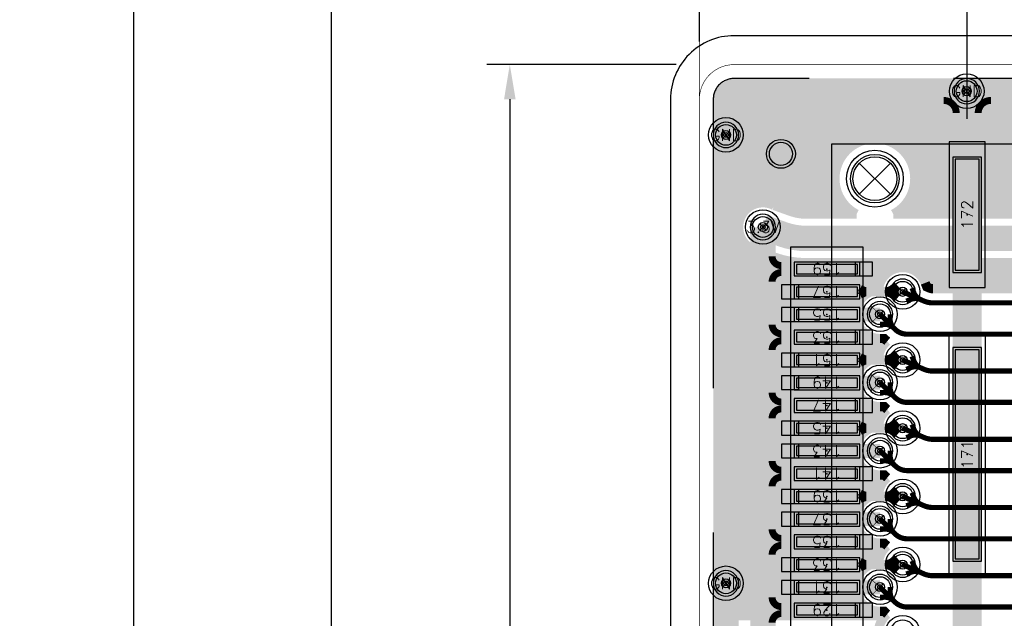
# Model space of a CAD drawing. Header units: inches. Extents: x -0.59 to 5.77, y -1.38 to 3.07.
# Tile 10 of 20: x -0.59 to 0.26, y 2.02 to 2.54. Entities that reach past the tile are written whole.
import ezdxf
from ezdxf.enums import TextEntityAlignment as Align

# ---------------------------------------------------------------- set-up
doc = ezdxf.new("R2010")
doc.units = ezdxf.units.IN
doc.header["$MEASUREMENT"] = 0
for name, pattern in [('DASHED2', [0.375, 0.25, -0.125]), ('FILLPOLYEX', [101, 100, 1]), ('FILLPOLYIN', [101, 100, 1])]:
    doc.linetypes.add(name, pattern=pattern)
for name, color, linetype in [('COM-NS', 4, 'Continuous'), ('DIMENSION', 7, 'Continuous'), ('FAB', 5, 'Continuous'), ('GE-FS', 5, 'Continuous'), ('GP-FS', 5, 'Continuous'), ('guide_4mil', 7, 'Continuous'), ('HOL', 3, 'Continuous'), ('HOL-C1', 4, 'Continuous'), ('HOL-C2', 6, 'Continuous'), ('LND-NS', 1, 'Continuous'), ('MSK-NS', 4, 'Continuous'), ('NET', 7, 'Continuous'), ('NUM-NS', 7, 'Continuous'), ('PAD-CM', 14, 'Continuous'), ('PCB', 6, 'Continuous'), ('POP-CM', 5, 'Continuous'), ('POP_OUTLINE', 7, 'Continuous'), ('PST-NS', 30, 'Continuous'), ('REF-NS', 7, 'Continuous'), ('scratch', 252, 'DASHED2'), ('STF-01-FS', 30, 'Continuous'), ('TEA-FS', 143, 'Continuous'), ('TEA-NS', 13, 'Continuous'), ('TRA-FS', 5, 'Continuous'), ('TRA-NS', 1, 'Continuous'), ('VIA', 7, 'Continuous')]:
    doc.layers.add(name, color=color, linetype=linetype)
doc.styles.get("Standard").update_dxf_attribs({"font": 'romans.shx'})
doc.dimstyles.new('SMALL', dxfattribs={"dimtxt": 0.03, "dimasz": 0.03, "dimexe": 0.02, "dimexo": 0.02, "dimgap": 0.01, "dimtad": 0, "dimtih": 1, "dimtoh": 1, "dimdec": 4, "dimzin": 0, "dimdsep": 46, "dimtxsty": 'Standard', "dimcen": 0.09, "dimadec": 0, "dimazin": 0, "dimtfac": 1, "dimtdec": 4, "dimtofl": 0, "dimtmove": 0, "dimatfit": 3, "dimfxl": 0, "dimtolj": 1, "dimtzin": 0, "dimarcsym": 0})

# ---------------------------------------------------------------- blocks, each defined once
blk = doc.blocks.new('PIN-NS-V')
at = {"layer": 'NUM-NS'}
blk.add_attdef('PIN', text='', height=0.03, dxfattribs=at).set_placement((0, 0), align=Align.MIDDLE)
blk = doc.blocks.new('LND-NS-4-D057-D012')
at = {"layer": 'LND-NS', "linetype": 'Continuous'}
blk.add_lwpolyline([(-0.0285, -0.006), (0.0285, -0.006), (0.0285, 0.006), (-0.0285, 0.006)], close=True, dxfattribs=at)
blk.add_point((0, 0), dxfattribs=at)
at = {"layer": 'PST-NS', "linetype": 'Continuous'}
blk.add_lwpolyline([(-0.0265, -0.004), (0.0265, -0.004), (0.0265, 0.004), (-0.0265, 0.004)], close=True, dxfattribs=at)
blk = doc.blocks.new('LND-NS-4-D025-D185')
at = {"layer": 'LND-NS', "linetype": 'Continuous'}
blk.add_lwpolyline([(0.0125, -0.0925), (0.0125, 0.0925), (-0.0125, 0.0925), (-0.0125, -0.0925)], close=True, dxfattribs=at)
blk.add_point((0, 0), dxfattribs=at)
at = {"layer": 'PST-NS', "linetype": 'Continuous'}
blk.add_lwpolyline([(0.0105, -0.0905), (0.0105, 0.0905), (-0.0105, 0.0905), (-0.0105, -0.0905)], close=True, dxfattribs=at)
blk = doc.blocks.new('LND-NS-4-D025-D1')
at = {"layer": 'LND-NS', "linetype": 'Continuous'}
blk.add_lwpolyline([(0.0125, -0.05), (0.0125, 0.05), (-0.0125, 0.05), (-0.0125, -0.05)], close=True, dxfattribs=at)
blk.add_point((0, 0), dxfattribs=at)
at = {"layer": 'PST-NS', "linetype": 'Continuous'}
blk.add_lwpolyline([(0.0105, -0.048), (0.0105, 0.048), (-0.0105, 0.048), (-0.0105, -0.048)], close=True, dxfattribs=at)
blk = doc.blocks.new('HOL-D038-NS-FS-N')
at = {"layer": 'HOL'}
blk.add_circle((0, 0), 0.019, dxfattribs=at)
blk = doc.blocks.new('ASP-122952-01-NS')
at = {"layer": 'COM-NS'}
blk.add_lwpolyline([(-1.13125, -0.1175), (1.13125, -0.1175), (1.18125, -0.0675), (1.18125, 0.1175), (-1.18125, 0.1175), (-1.18125, -0.0675)], close=True, dxfattribs=at)
at = {"layer": 'MSK-NS'}
for points in [[(1.092, 0.153), (0.48313, 0.153), (0.48313, 0.09), (1.092, 0.09)], [(0.807, 0.0155), (1.018, 0.0155), (1.018, -0.0155), (0.807, -0.0155)], [(1.183, 0.0155), (1.057, 0.0155), (1.057, -0.0155), (1.183, -0.0155)]]:
    blk.add_lwpolyline(points, close=True, dxfattribs=at)
at = {"layer": 'HOL'}
blk.add_blockref('HOL-D038-NS-FS-N', (1.15125, 0.08), dxfattribs=at)
at = {"layer": 'LND-NS'}
for name, p, rotation in [('LND-NS-4-D057-D012', (0.77773, 0.1215), 90), ('LND-NS-4-D057-D012', (0.79741, 0.1215), 90), ('LND-NS-4-D057-D012', (0.8171, 0.1215), 90), ('LND-NS-4-D057-D012', (0.83678, 0.1215), 90), ('LND-NS-4-D057-D012', (0.85647, 0.1215), 90), ('LND-NS-4-D057-D012', (0.87615, 0.1215), 90), ('LND-NS-4-D057-D012', (0.89583, 0.1215), 90), ('LND-NS-4-D057-D012', (0.91552, 0.1215), 90), ('LND-NS-4-D057-D012', (0.9352, 0.1215), 90), ('LND-NS-4-D057-D012', (0.95489, 0.1215), 90), ('LND-NS-4-D057-D012', (0.97457, 0.1215), 90), ('LND-NS-4-D057-D012', (0.99426, 0.1215), 90), ('LND-NS-4-D057-D012', (1.01395, 0.1215), 90), ('LND-NS-4-D057-D012', (1.03363, 0.1215), 90), ('LND-NS-4-D057-D012', (1.05332, 0.1215), 90), ('LND-NS-4-D057-D012', (1.073, 0.1215), 90), ('LND-NS-4-D025-D185', (0.9125, 0), 270), ('LND-NS-4-D025-D1', (1.12, 0), 270)]:
    blk.add_blockref(name, p, dxfattribs=dict(at, rotation=rotation))
at = {"layer": 'NUM-NS'}
ref = blk.add_blockref('PIN-NS-V', (0.77773, 0.1215), dxfattribs=dict(at, rotation=90))
ref.add_attrib('PIN', '129', dxfattribs={"height": 0.01, "rotation": 90}).set_placement((0.77773, 0.1215), align=Align.MIDDLE)
ref = blk.add_blockref('PIN-NS-V', (0.79741, 0.1215), dxfattribs=dict(at, rotation=90))
ref.add_attrib('PIN', '131', dxfattribs={"height": 0.01, "rotation": 90}).set_placement((0.79741, 0.1215), align=Align.MIDDLE)
ref = blk.add_blockref('PIN-NS-V', (0.8171, 0.1215), dxfattribs=dict(at, rotation=90))
ref.add_attrib('PIN', '133', dxfattribs={"height": 0.01, "rotation": 90}).set_placement((0.8171, 0.1215), align=Align.MIDDLE)
ref = blk.add_blockref('PIN-NS-V', (0.83678, 0.1215), dxfattribs=dict(at, rotation=90))
ref.add_attrib('PIN', '135', dxfattribs={"height": 0.01, "rotation": 90}).set_placement((0.83678, 0.1215), align=Align.MIDDLE)
ref = blk.add_blockref('PIN-NS-V', (0.85647, 0.1215), dxfattribs=dict(at, rotation=90))
ref.add_attrib('PIN', '137', dxfattribs={"height": 0.01, "rotation": 90}).set_placement((0.85647, 0.1215), align=Align.MIDDLE)
ref = blk.add_blockref('PIN-NS-V', (0.87615, 0.1215), dxfattribs=dict(at, rotation=90))
ref.add_attrib('PIN', '139', dxfattribs={"height": 0.01, "rotation": 90}).set_placement((0.87615, 0.1215), align=Align.MIDDLE)
ref = blk.add_blockref('PIN-NS-V', (0.89583, 0.1215), dxfattribs=dict(at, rotation=90))
ref.add_attrib('PIN', '141', dxfattribs={"height": 0.01, "rotation": 90}).set_placement((0.89583, 0.1215), align=Align.MIDDLE)
ref = blk.add_blockref('PIN-NS-V', (0.91552, 0.1215), dxfattribs=dict(at, rotation=90))
ref.add_attrib('PIN', '143', dxfattribs={"height": 0.01, "rotation": 90}).set_placement((0.91552, 0.1215), align=Align.MIDDLE)
ref = blk.add_blockref('PIN-NS-V', (0.9352, 0.1215), dxfattribs=dict(at, rotation=90))
ref.add_attrib('PIN', '145', dxfattribs={"height": 0.01, "rotation": 90}).set_placement((0.9352, 0.1215), align=Align.MIDDLE)
ref = blk.add_blockref('PIN-NS-V', (0.95489, 0.1215), dxfattribs=dict(at, rotation=90))
ref.add_attrib('PIN', '147', dxfattribs={"height": 0.01, "rotation": 90}).set_placement((0.95489, 0.1215), align=Align.MIDDLE)
ref = blk.add_blockref('PIN-NS-V', (0.97457, 0.1215), dxfattribs=dict(at, rotation=90))
ref.add_attrib('PIN', '149', dxfattribs={"height": 0.01, "rotation": 90}).set_placement((0.97457, 0.1215), align=Align.MIDDLE)
ref = blk.add_blockref('PIN-NS-V', (0.99426, 0.1215), dxfattribs=dict(at, rotation=90))
ref.add_attrib('PIN', '151', dxfattribs={"height": 0.01, "rotation": 90}).set_placement((0.99426, 0.1215), align=Align.MIDDLE)
ref = blk.add_blockref('PIN-NS-V', (1.01395, 0.1215), dxfattribs=dict(at, rotation=90))
ref.add_attrib('PIN', '153', dxfattribs={"height": 0.01, "rotation": 90}).set_placement((1.01395, 0.1215), align=Align.MIDDLE)
ref = blk.add_blockref('PIN-NS-V', (1.03363, 0.1215), dxfattribs=dict(at, rotation=90))
ref.add_attrib('PIN', '155', dxfattribs={"height": 0.01, "rotation": 90}).set_placement((1.03363, 0.1215), align=Align.MIDDLE)
ref = blk.add_blockref('PIN-NS-V', (1.05332, 0.1215), dxfattribs=dict(at, rotation=90))
ref.add_attrib('PIN', '157', dxfattribs={"height": 0.01, "rotation": 90}).set_placement((1.05332, 0.1215), align=Align.MIDDLE)
ref = blk.add_blockref('PIN-NS-V', (1.073, 0.1215), dxfattribs=dict(at, rotation=90))
ref.add_attrib('PIN', '159', dxfattribs={"height": 0.01, "rotation": 90}).set_placement((1.073, 0.1215), align=Align.MIDDLE)
ref = blk.add_blockref('PIN-NS-V', (0.9125, 0), dxfattribs=at)
ref.add_attrib('PIN', '171', dxfattribs={"height": 0.01}).set_placement((0.9125, 0), align=Align.MIDDLE)
ref = blk.add_blockref('PIN-NS-V', (1.12, 0), dxfattribs=at)
ref.add_attrib('PIN', '172', dxfattribs={"height": 0.01}).set_placement((1.12, 0), align=Align.MIDDLE)
at = {"layer": 'REF-NS'}
blk.add_attdef('REF', text='', height=0.03, dxfattribs=at).set_placement((0, 0), align=Align.MIDDLE)
blk = doc.blocks.new('*D12')
at = {"layer": 'Defpoints', "color": 0, "linetype": 'Continuous'}
for p in [(2, 3.04556), (0, 2.5), (2, 2.5)]:
    blk.add_point(p, dxfattribs=at)
at = {"layer": 'DIMENSION', "color": 0, "linetype": 'Continuous', "lineweight": -2}
for p, q in [((0, 2.52), (0, 3.06556)), ((2, 2.52), (2, 3.06556)), ((0.03, 3.04556), (0.91571, 3.04556)), ((1.97, 3.04556), (1.08429, 3.04556))]:
    blk.add_line(p, q, dxfattribs=at)
at = {"layer": 'DIMENSION', "color": 0, "linetype": 'Continuous'}
for points in [[(0.03, 3.05056), (0.03, 3.04056), (0, 3.04556)], [(1.97, 3.05056), (1.97, 3.04056), (2, 3.04556)]]:
    blk.add_solid(points, dxfattribs=at)
at = {"layer": 'DIMENSION', "color": 0, "linetype": 'Continuous', "insert": (1, 3.04556), "char_height": 0.03, "attachment_point": 5}
blk.add_mtext('\\A1;2.0000', dxfattribs=at)
blk = doc.blocks.new('*D13')
at = {"layer": 'Defpoints', "color": 0, "linetype": 'Continuous'}
for p in [(0.232, 2.87373), (0, 2.5), (0.232, 2.433)]:
    blk.add_point(p, dxfattribs=at)
at = {"layer": 'DIMENSION', "color": 0, "linetype": 'Continuous', "lineweight": -2}
for p, q in [((0, 2.52), (0, 2.89373)), ((0.232, 2.453), (0.232, 2.89373)), ((-0.03, 2.87373), (-0.06, 2.87373)), ((0.262, 2.87373), (0.292, 2.87373))]:
    blk.add_line(p, q, dxfattribs=at)
at = {"layer": 'DIMENSION', "color": 0, "linetype": 'Continuous'}
for points in [[(-0.03, 2.87873), (-0.03, 2.86873), (0, 2.87373)], [(0.262, 2.87873), (0.262, 2.86873), (0.232, 2.87373)]]:
    blk.add_solid(points, dxfattribs=at)
at = {"layer": 'DIMENSION', "color": 0, "linetype": 'Continuous', "insert": (0.132, 2.87373), "char_height": 0.03, "attachment_point": 5}
blk.add_mtext('\\A1;0.2320', dxfattribs=at)
blk = doc.blocks.new('*D15')
at = {"layer": 'Defpoints', "color": 0, "linetype": 'Continuous'}
for p in [(0, 2.5), (-0.16424, 0), (0, 0)]:
    blk.add_point(p, dxfattribs=at)
at = {"layer": 'DIMENSION', "color": 0, "linetype": 'Continuous', "lineweight": -2}
for p, q in [((-0.02, 2.5), (-0.18424, 2.5)), ((-0.16424, 2.47), (-0.16424, 1.275)), ((-0.16424, 0.03), (-0.16424, 1.225)), ((-0.02, 0), (-0.18424, 0))]:
    blk.add_line(p, q, dxfattribs=at)
at = {"layer": 'DIMENSION', "color": 0, "linetype": 'Continuous'}
for points in [[(-0.16924, 2.47), (-0.15924, 2.47), (-0.16424, 2.5)], [(-0.16924, 0.03), (-0.15924, 0.03), (-0.16424, 0)]]:
    blk.add_solid(points, dxfattribs=at)
at = {"layer": 'DIMENSION', "color": 0, "linetype": 'Continuous', "insert": (-0.16424, 1.25), "char_height": 0.03, "attachment_point": 5}
blk.add_mtext('\\A1;2.5000', dxfattribs=at)
blk = doc.blocks.new('*D19')
at = {"layer": 'Defpoints', "color": 0}
for p in [(0.462, 2.94622), (0, 2.5), (0.462, 2.5)]:
    blk.add_point(p, dxfattribs=at)
at = {"layer": 'DIMENSION', "color": 0, "lineweight": -2}
for p, q in [((0, 2.52), (0, 2.96622)), ((0.462, 2.52), (0.462, 2.96622)), ((0.03, 2.94622), (0.14671, 2.94622)), ((0.432, 2.94622), (0.31529, 2.94622))]:
    blk.add_line(p, q, dxfattribs=at)
at = {"layer": 'DIMENSION', "color": 0}
for points in [[(0.03, 2.95122), (0.03, 2.94122), (0, 2.94622)], [(0.432, 2.95122), (0.432, 2.94122), (0.462, 2.94622)]]:
    blk.add_solid(points, dxfattribs=at)
at = {"layer": 'DIMENSION', "color": 0, "insert": (0.231, 2.94622), "char_height": 0.03, "attachment_point": 5}
blk.add_mtext('\\A1;0.4620', dxfattribs=at)
blk = doc.blocks.new('PAD-CM-0-D022')
at = {"layer": 'PAD-CM', "linetype": 'Continuous'}
blk.add_lwpolyline([(-0.011, 0, 1), (0.011, 0, 1)], format="xyb", close=True, dxfattribs=at)
blk.add_point((0, 0), dxfattribs=at)
blk = doc.blocks.new('HOL-D0079')
at = {"layer": 'HOL', "linetype": 'Continuous'}
blk.add_circle((0, 0), 0.00395, dxfattribs=at)
blk = doc.blocks.new('VIA-D0079-D022')
at = {"layer": 'guide_4mil', "linetype": 'Continuous'}
blk.add_circle((0, 0), 0.015, dxfattribs=at)
at = {"layer": 'HOL', "linetype": 'Continuous'}
blk.add_blockref('HOL-D0079', (0, 0), dxfattribs=at)
at = {"layer": 'PAD-CM', "linetype": 'Continuous'}
blk.add_blockref('PAD-CM-0-D022', (0, 0), dxfattribs=at)
at = {"layer": 'NET', "linetype": 'Continuous'}
blk.add_attdef('NET', text='', height=0.02, dxfattribs=at).set_placement((0, 0), align=Align.MIDDLE)
blk = doc.blocks.new('TEA-NS-D00220-50D-D008-D0062')
at = {"layer": 'TEA-NS', "const_width": 0.008}
for points in [[(0.00093, 0.002), (0.00397, 0.00058, 0.109518), (0.0066, 0)], [(0.00093, -0.002), (0.00397, -0.00058, -0.109518), (0.0066, 0)]]:
    blk.add_lwpolyline(points, format="xyb", dxfattribs=at)
blk = doc.blocks.new('TEA-NS-D005-90D-D012-D011')
at = {"layer": 'TEA-NS', "const_width": 0.012}
for points in [[(0.00354, 0.00354), (0.00385, 0.00322, 0.198912), (0.01163, 0)], [(0.00354, -0.00354), (0.00385, -0.00322, -0.198912), (0.01163, 0)]]:
    blk.add_lwpolyline(points, format="xyb", dxfattribs=at)
blk = doc.blocks.new('TEA-FS-D00875-90D-D0045-D011')
at = {"layer": 'TEA-FS', "const_width": 0.0045}
for points in [[(0.00619, 0.00619), (0.00915, 0.00322, 0.198912), (0.01693, 0)], [(0.00619, -0.00619), (0.00915, -0.00322, -0.198912), (0.01693, 0)]]:
    blk.add_lwpolyline(points, format="xyb", dxfattribs=at)
blk = doc.blocks.new('TEA-NS-D007-80D-D008-D011')
at = {"layer": 'TEA-NS', "const_width": 0.008}
for points in [[(0.0045, 0.00536), (0.00782, 0.00257, 0.176327), (0.01489, 0)], [(0.0045, -0.00536), (0.00782, -0.00257, -0.176327), (0.01489, 0)]]:
    blk.add_lwpolyline(points, format="xyb", dxfattribs=at)
blk = doc.blocks.new('EXT_12')
at = {"layer": 'TRA-NS'}
blk.add_lwpolyline([(0.004, 0.006), (-0.011, 0.006), (-0.011, -0.006), (0.004, -0.006)], close=True, dxfattribs=at)
blk = doc.blocks.new('*D38')
at = {"layer": 'Defpoints', "color": 0}
for p in [(0, 2.8), (-0.49015, -0.3), (0, -0.3)]:
    blk.add_point(p, dxfattribs=at)
at = {"layer": 'DIMENSION', "color": 0, "lineweight": -2}
for p, q in [((-0.02, 2.8), (-0.51015, 2.8)), ((-0.49015, 2.77), (-0.49015, 1.28286)), ((-0.49015, -0.27), (-0.49015, 1.21714)), ((-0.02, -0.3), (-0.51015, -0.3))]:
    blk.add_line(p, q, dxfattribs=at)
at = {"layer": 'DIMENSION', "color": 0}
for points in [[(-0.49515, 2.77), (-0.48515, 2.77), (-0.49015, 2.8)], [(-0.49515, -0.27), (-0.48515, -0.27), (-0.49015, -0.3)]]:
    blk.add_solid(points, dxfattribs=at)
at = {"layer": 'DIMENSION', "color": 0, "insert": (-0.49015, 1.25), "char_height": 0.03, "attachment_point": 5}
blk.add_mtext('\\A1;(2x) 3.1000', dxfattribs=at)
blk = doc.blocks.new('*D39')
at = {"layer": 'Defpoints', "color": 0}
for p in [(-0.31912, 2.65), (0.232, 2.65), (0.232, -0.15)]:
    blk.add_point(p, dxfattribs=at)
at = {"layer": 'DIMENSION', "color": 0, "lineweight": -2}
for p, q in [((0.212, 2.65), (-0.33912, 2.65)), ((-0.31912, 2.62), (-0.31912, 1.55038)), ((-0.31912, -0.12), (-0.31912, 1.48466)), ((0.212, -0.15), (-0.33912, -0.15))]:
    blk.add_line(p, q, dxfattribs=at)
at = {"layer": 'DIMENSION', "color": 0}
for points in [[(-0.32412, 2.62), (-0.31412, 2.62), (-0.31912, 2.65)], [(-0.32412, -0.12), (-0.31412, -0.12), (-0.31912, -0.15)]]:
    blk.add_solid(points, dxfattribs=at)
at = {"layer": 'DIMENSION', "color": 0, "insert": (-0.31912, 1.51752), "char_height": 0.03, "attachment_point": 5}
blk.add_mtext('\\A1;(2x) 2.8000', dxfattribs=at)
blk = doc.blocks.new('TBL-SYM12')
for p, q in [((-0.35, -0.35), (0.35, 0.35)), ((-0.35, 0.35), (0.35, -0.35))]:
    blk.add_line(p, q)
blk.add_circle((0, 0), 0.25)
blk = doc.blocks.new('TBL-SYM23')
for p, q in [((-0.354, 0.354), (0.354, -0.354)), ((-0.354, -0.354), (0.354, 0.354))]:
    blk.add_line(p, q)
blk.add_circle((0, 0), 0.5)

msp = doc.modelspace()

# ---------------------------------------------------------------- linework, layer by layer
at = {"layer": 'GE-FS', "const_width": 0.008}
for points in [[(1.97, 2.484, -0.414214), (1.984, 2.47), (1.984, 0.03, -0.414214), (1.97, 0.016), (0.03, 0.016, -0.414214), (0.016, 0.03), (0.016, 2.47, -0.414214), (0.03, 2.484)], [(0.1361, 2.37052), (0.09248, 2.37052, -0.085591), (0.07942, 2.37277), (0.0648, 2.37797, 0.566512), (0.034, 2.35928, 0.318881), (0.04797, 2.33938), (0.06535, 2.3332, 0.085591), (0.09248, 2.32852), (0.28119, 2.32852, 0.10316), (0.31357, 2.33527), (0.32422, 2.33992, 1), (0.30743, 2.37841), (0.29678, 2.37377, -0.10316), (0.28119, 2.37052), (0.1679, 2.37052, 0.280343), (0.1866, 2.40125, 1), (0.1174, 2.40125, 0.280343)]]:
    msp.add_lwpolyline(points, format="xyb", close=True, dxfattribs=at)
msp.add_lwpolyline([(0.41166, 2.30595), (0.20233, 2.30595, -0.102979), (0.19924, 2.3066), (0.19697, 2.30758), (0.19562, 2.31101, 0.79838), (0.15514, 2.30482, 0.96889), (0.15646, 2.26286), (0.16014, 2.26286), (0.16066, 2.26234, 0.025652), (0.16273, 2.26047, 0.205356), (0.15514, 2.24576, 0.96889), (0.15646, 2.20381), (0.16014, 2.20381), (0.16066, 2.20329, 0.025652), (0.16273, 2.20141, 0.205356), (0.15514, 2.18671, 0.96889), (0.15646, 2.14475), (0.16014, 2.14475), (0.16066, 2.14423, 0.025652), (0.16273, 2.14236, 0.205356), (0.15514, 2.12765, 0.96889), (0.15646, 2.0857), (0.16014, 2.0857), (0.16066, 2.08518, 0.025652), (0.16273, 2.0833, 0.205356), (0.15514, 2.0686, 0.96889), (0.15646, 2.02664), (0.16014, 2.02664), (0.16066, 2.02612, 0.025652), (0.16273, 2.02425, 0.205356), (0.15514, 2.00954, 0.96889)], format="xyb", dxfattribs=at)
at = {"layer": 'GP-FS', "const_width": 0.008}
for points in [[(0.01604, 2.471), (1.98396, 2.471)], [(0.01851, 2.478), (1.98149, 2.478)], [(0.016, 2.464), (1.86142, 2.464)], [(0.016, 2.457), (0.35062, 2.457)], [(0.016, 2.45), (0.3445, 2.45)], [(0.016, 2.443), (0.34184, 2.443)], [(0.016, 2.436), (0.34143, 2.436)], [(0.016, 2.429), (0.13133, 2.429)], [(0.17267, 2.429), (0.34316, 2.429)], [(0.016, 2.422), (0.12431, 2.422)], [(0.17969, 2.422), (0.34764, 2.422)], [(0.016, 2.415), (0.12025, 2.415)], [(0.18375, 2.415), (0.35957, 2.415)], [(0.016, 2.408), (0.11806, 2.408)], [(0.18594, 2.408), (1.7515, 2.408)], [(0.016, 2.401), (0.1174, 2.401)], [(0.016, 2.394), (0.11817, 2.394)], [(0.18583, 2.394), (1.7515, 2.394)], [(0.1866, 2.401), (1.7515, 2.401)], [(0.016, 2.387), (0.12047, 2.387)], [(0.18353, 2.387), (1.7515, 2.387)], [(0.016, 2.38), (0.05095, 2.38)], [(0.05905, 2.38), (0.12469, 2.38)], [(0.17931, 2.38), (0.3132, 2.38)], [(0.016, 2.373), (0.039, 2.373)], [(0.07878, 2.373), (0.13202, 2.373)], [(0.17198, 2.373), (0.29488, 2.373)], [(0.016, 2.366), (0.03507, 2.366)], [(0.016, 2.359), (0.034, 2.359)], [(0.016, 2.352), (0.03526, 2.352)], [(0.016, 2.345), (0.0395, 2.345)], [(0.016, 2.338), (0.05184, 2.338)], [(0.016, 2.331), (0.07259, 2.331)], [(0.016, 2.324), (0.17246, 2.324)], [(0.016, 2.317), (0.16015, 2.317)], [(0.17971, 2.324), (1.5955, 2.324)], [(0.19201, 2.317), (1.58818, 2.317)], [(0.016, 2.31), (0.15617, 2.31)], [(0.19602, 2.31), (0.41606, 2.31)], [(0.016, 2.303), (0.14782, 2.303)], [(0.016, 2.296), (0.13933, 2.296)], [(0.016, 2.289), (0.1361, 2.289)], [(0.016, 2.282), (0.13555, 2.282)], [(0.016, 2.275), (0.13742, 2.275)], [(0.016, 2.268), (0.1427, 2.268)], [(0.016, 2.261), (0.1621, 2.261)], [(0.016, 2.254), (0.15748, 2.254)], [(0.016, 2.247), (0.15526, 2.247)], [(0.016, 2.24), (0.14197, 2.24)], [(0.016, 2.233), (0.13713, 2.233)], [(0.016, 2.226), (0.1355, 2.226)], [(0.016, 2.219), (0.13628, 2.219)], [(0.016, 2.212), (0.13982, 2.212)], [(0.016, 2.205), (0.14948, 2.205)], [(0.016, 2.198), (0.15943, 2.198)], [(0.016, 2.191), (0.1559, 2.191)], [(0.016, 2.184), (0.14607, 2.184)], [(0.016, 2.177), (0.13873, 2.177)], [(0.016, 2.17), (0.1359, 2.17)], [(0.016, 2.163), (0.13564, 2.163)], [(0.016, 2.156), (0.13786, 2.156)], [(0.016, 2.149), (0.1438, 2.149)], [(0.016, 2.142), (0.16231, 2.142)], [(0.016, 2.135), (0.15704, 2.135)], [(0.016, 2.128), (0.15516, 2.128)], [(0.016, 2.121), (0.14109, 2.121)], [(0.016, 2.114), (0.13677, 2.114)], [(0.016, 2.107), (0.13546, 2.107)], [(0.016, 2.1), (0.13656, 2.1)], [(0.016, 2.093), (0.14054, 2.093)], [(0.016, 2.086), (0.1529, 2.086)], [(0.016, 2.079), (0.15878, 2.079)], [(0.016, 2.072), (0.15566, 2.072)], [(0.016, 2.065), (0.14465, 2.065)], [(0.016, 2.058), (0.1382, 2.058)], [(0.016, 2.051), (0.13573, 2.051)], [(0.016, 2.044), (0.13578, 2.044)], [(0.016, 2.037), (0.13836, 2.037)], [(0.016, 2.03), (0.14507, 2.03)], [(0.016, 2.023), (0.16134, 2.023)]]:
    msp.add_lwpolyline(points, dxfattribs=at)
at = {"layer": 'HOL-C1'}
for centre, radius in [((0.07064, 2.42272), 0.0125), ((0.152, 2.40125), 0.0246)]:
    msp.add_circle(centre, radius, dxfattribs=at)
at = {"layer": 'HOL-C2'}
msp.add_circle((0.152, 2.40125), 0.0246, dxfattribs=at)
at = {"layer": 'PCB', "const_width": 0.0005}
msp.add_lwpolyline([(2, 0.03), (2, 2.47, 0.414214), (1.97, 2.5), (0.03, 2.5, 0.414214), (0, 2.47), (0, 0.03, 0.414214), (0.03, 0), (1.97, 0, 0.414214)], format="xyb", close=True, dxfattribs=at)
at = {"layer": 'POP-CM', "linetype": 'FILLPOLYIN'}
for centre in [(0.23157, 2.477), (0.023, 2.43913), (0.055, 2.3594), (0.17608, 2.30332), (0.15646, 2.28386), (0.17608, 2.24426), (0.15646, 2.22481), (0.17608, 2.1852), (0.15646, 2.16575), (0.17608, 2.12615), (0.15646, 2.1067), (0.17608, 2.0671), (0.023, 2.05091), (0.15646, 2.04764)]:
    msp.add_circle(centre, 0.009, dxfattribs=at)
at = {"layer": 'POP_OUTLINE', "linetype": 'FILLPOLYEX'}
msp.add_lwpolyline([(2.025, 0.03), (2.025, 2.47, 0.414214), (1.97, 2.525), (0.03, 2.525, 0.414214), (-0.025, 2.47), (-0.025, 0.03, 0.414214), (0.03, -0.025), (1.97, -0.025, 0.414214)], format="xyb", close=True, dxfattribs=at)
at = {"layer": 'scratch'}
msp.add_lwpolyline([(1.988, 0.03), (1.988, 2.47, 0.414214), (1.97, 2.488), (0.03, 2.488, 0.414214), (0.012, 2.47), (0.012, 0.03, 0.414214), (0.03, 0.012), (1.97, 0.012, 0.414214)], format="xyb", close=True, dxfattribs=at)
at = {"layer": 'STF-01-FS', "const_width": 0.0005}
msp.add_lwpolyline([(0.462, 2.8), (0, 2.8), (0, -0.3), (0.462, -0.3)], close=True, dxfattribs=at)
at = {"layer": 'STF-01-FS'}
msp.add_circle((0.152, 2.40125), 0.021, dxfattribs=at)
at = {"layer": 'TEA-NS', "const_width": 0.006}
for points in [[(0.2225, 2.458, 0.414214), (0.2115, 2.469, 0.414214)], [(0.2415, 2.458, -0.414214), (0.2525, 2.469, -0.414214)], [(0.071, 2.326, -0.414214), (0.063, 2.334)], [(0.071, 2.32, 0.414214), (0.063, 2.312)], [(0.071, 2.26695, -0.414214), (0.063, 2.27495)], [(0.071, 2.26094, 0.414214), (0.063, 2.25294)], [(0.071, 2.20789, -0.414214), (0.063, 2.21589)], [(0.071, 2.20189, 0.414214), (0.063, 2.19389)], [(0.071, 2.14884, -0.414214), (0.063, 2.15684)], [(0.071, 2.14283, 0.414214), (0.063, 2.13483)], [(0.071, 2.08978, -0.414214), (0.063, 2.09778)], [(0.071, 2.08378, 0.414214), (0.063, 2.07578)], [(0.071, 2.03073, -0.414214), (0.063, 2.03873)], [(0.071, 2.02473, 0.414214), (0.063, 2.01673)]]:
    msp.add_lwpolyline(points, format="xyb", dxfattribs=at)
at = {"layer": 'TRA-FS'}
for points, const_width in [([(0.055, 2.35916), (0.07238, 2.35299, 0.085591), (0.09248, 2.34952), (0.28119, 2.34952, 0.10316), (0.30518, 2.35452), (0.31583, 2.35916)], 0.022), ([(0.17608, 2.30332), (0.19435, 2.29536, 0.102979), (0.20233, 2.2937), (0.4118, 2.2937, -0.000422), (0.41194, 2.2937), (0.42887, 2.29336)], 0.0045), ([(0.17608, 2.24426), (0.19435, 2.23631, 0.102979), (0.20233, 2.23465), (0.4118, 2.23465, -0.000422), (0.41194, 2.23465), (0.42887, 2.23431)], 0.0045), ([(0.17608, 2.1852), (0.19435, 2.17725, 0.102979), (0.20233, 2.17559), (0.4118, 2.17559, -0.000422), (0.41194, 2.17559), (0.42887, 2.17525)], 0.0045), ([(0.17608, 2.12615), (0.19435, 2.1182, 0.102979), (0.20233, 2.11654), (0.4118, 2.11654, -0.000422), (0.41194, 2.11654), (0.42887, 2.1162)], 0.0045), ([(0.17608, 2.0671), (0.19435, 2.05914, 0.102979), (0.20233, 2.05748), (0.4118, 2.05748, -0.000422), (0.41194, 2.05748), (0.42887, 2.05714)], 0.0045)]:
    msp.add_lwpolyline(points, format="xyb", dxfattribs=dict(at, const_width=const_width))
at = {"layer": 'TRA-FS', "linetype": 'Continuous', "const_width": 0.0045}
for points in [[(0.15646, 2.28386), (0.16932, 2.271, 0.198912), (0.17993, 2.26661), (0.40356, 2.26661)], [(0.15646, 2.22481), (0.16932, 2.21195, 0.198912), (0.17993, 2.20756), (0.40356, 2.20756)], [(0.15646, 2.16575), (0.16932, 2.15289, 0.198912), (0.17993, 2.1485), (0.40356, 2.1485)], [(0.15646, 2.1067), (0.16932, 2.09384, 0.198912), (0.17993, 2.08945), (0.40356, 2.08945)], [(0.15646, 2.04764), (0.16932, 2.03478, 0.198912), (0.17993, 2.03039), (0.40356, 2.03039)]]:
    msp.add_lwpolyline(points, format="xyb", dxfattribs=at)
at = {"layer": 'TRA-NS', "ltscale": 0.5, "const_width": 0.022}
msp.add_lwpolyline([(0.023, 2.459), (0.023, 0.041, 0.414214), (0.041, 0.023), (1.959, 0.023, 0.414214), (1.977, 0.041), (1.977, 2.459, 0.414214), (1.959, 2.477), (0.041, 2.477, 0.414214)], format="xyb", close=True, dxfattribs=at)
at = {"layer": 'TRA-NS'}
for points, const_width in [([(0.232, 0.0245), (0.232, 2.4755)], 0.025), ([(0.1105, 2.323), (0.055, 2.323)], 0.012), ([(0.1105, 2.26395), (0.055, 2.26395)], 0.012), ([(0.1105, 2.20489), (0.055, 2.20489)], 0.012), ([(0.1105, 2.14583), (0.055, 2.14583)], 0.012), ([(0.1105, 2.08678), (0.055, 2.08678)], 0.012), ([(0.1105, 2.02773), (0.055, 2.02773)], 0.012)]:
    msp.add_lwpolyline(points, dxfattribs=dict(at, const_width=const_width))
at = {"layer": 'TRA-NS', "const_width": 0.022}
msp.add_lwpolyline([(0.055, 2.35916), (0.055, 0.94731, 0.198912), (0.06379, 0.9261), (0.06958, 0.92031, 0.198912), (0.09079, 0.91152), (0.16722, 0.91152)], format="xyb", dxfattribs=at)
at = {"layer": 'TRA-NS', "linetype": 'Continuous'}
for points, const_width in [([(0.1105, 2.30332), (0.1171, 2.30332), (0.16119, 2.30332), (0.17608, 2.30332)], 0.008), ([(0.1105, 2.28363), (0.14484, 2.28363), (0.15646, 2.28363)], 0.012), ([(0.1105, 2.24426), (0.1171, 2.24426), (0.16119, 2.24426), (0.17608, 2.24426)], 0.008), ([(0.1105, 2.22458), (0.14484, 2.22458), (0.15646, 2.22458)], 0.012), ([(0.1105, 2.1852), (0.1171, 2.1852), (0.16119, 2.1852), (0.17608, 2.1852)], 0.008), ([(0.1105, 2.16552), (0.14484, 2.16552), (0.15646, 2.16552)], 0.012), ([(0.1105, 2.12615), (0.1171, 2.12615), (0.16119, 2.12615), (0.17608, 2.12615)], 0.008), ([(0.1105, 2.10647), (0.14484, 2.10647), (0.15646, 2.10647)], 0.012), ([(0.1105, 2.0671), (0.1171, 2.0671), (0.16119, 2.0671), (0.17608, 2.0671)], 0.008), ([(0.1105, 2.04741), (0.14484, 2.04741), (0.15646, 2.04741)], 0.012)]:
    msp.add_lwpolyline(points, dxfattribs=dict(at, const_width=const_width))
at = {"layer": 'TRA-NS'}
msp.add_circle((0.07064, 2.42272), 0.01, dxfattribs=at)

# ---------------------------------------------------------------- block references
at = {"layer": 'COM-NS', "rotation": 89.99999999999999}
msp.add_blockref('ASP-122952-01-NS', (0.232, 1.25), dxfattribs=at)
at = {"layer": 'FAB'}
for name, p, xscale, yscale, zscale in [('TBL-SYM12', (0.23157, 2.477), 0.0079, 0.0079, 0.0079), ('TBL-SYM12', (0.023, 2.43913), 0.0079, 0.0079, 0.0079), ('TBL-SYM23', (0.152, 2.40125), 0.038, 0.038, 0.038), ('TBL-SYM12', (0.055, 2.3594), 0.0079, 0.0079, 0.0079), ('TBL-SYM12', (0.17608, 2.30332), 0.0079, 0.0079, 0.0079), ('TBL-SYM12', (0.15646, 2.28386), 0.0079, 0.0079, 0.0079), ('TBL-SYM12', (0.17608, 2.24426), 0.0079, 0.0079, 0.0079), ('TBL-SYM12', (0.15646, 2.22481), 0.0079, 0.0079, 0.0079), ('TBL-SYM12', (0.17608, 2.1852), 0.0079, 0.0079, 0.0079), ('TBL-SYM12', (0.15646, 2.16575), 0.0079, 0.0079, 0.0079), ('TBL-SYM12', (0.17608, 2.12615), 0.0079, 0.0079, 0.0079), ('TBL-SYM12', (0.15646, 2.1067), 0.0079, 0.0079, 0.0079), ('TBL-SYM12', (0.17608, 2.0671), 0.0079, 0.0079, 0.0079), ('TBL-SYM12', (0.023, 2.05091), 0.0079, 0.0079, 0.0079), ('TBL-SYM12', (0.15646, 2.04764), 0.0079, 0.0079, 0.0079)]:
    msp.add_blockref(name, p, dxfattribs=dict(at, xscale=xscale, yscale=yscale, zscale=zscale))
at = {"layer": 'TEA-FS'}
for p, rotation in [((0.17608, 2.30332), 336.4817957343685), ((0.15646, 2.28386), 314.9999999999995), ((0.17608, 2.24426), 336.4817957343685), ((0.15646, 2.22481), 314.9999999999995), ((0.17608, 2.1852), 336.4817957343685), ((0.15646, 2.16575), 314.9999999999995), ((0.17608, 2.12615), 336.4817957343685), ((0.15646, 2.1067), 314.9999999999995), ((0.17608, 2.0671), 336.4817957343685), ((0.15646, 2.04764), 314.9999999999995)]:
    msp.add_blockref('TEA-FS-D00875-90D-D0045-D011', p, dxfattribs=dict(at, rotation=rotation))
at = {"layer": 'TEA-NS'}
for name, p, rotation in [('TEA-NS-D007-80D-D008-D011', (0.17608, 2.30332), 180), ('TEA-NS-D005-90D-D012-D011', (0.15646, 2.28386), 181.1354036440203), ('TEA-NS-D007-80D-D008-D011', (0.17608, 2.24426), 180), ('TEA-NS-D005-90D-D012-D011', (0.15646, 2.22481), 181.1354036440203), ('TEA-NS-D007-80D-D008-D011', (0.17608, 2.1852), 180), ('TEA-NS-D005-90D-D012-D011', (0.15646, 2.16575), 181.1354036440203), ('TEA-NS-D007-80D-D008-D011', (0.17608, 2.12615), 180), ('TEA-NS-D005-90D-D012-D011', (0.15646, 2.1067), 181.1354036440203), ('TEA-NS-D007-80D-D008-D011', (0.17608, 2.0671), 180), ('TEA-NS-D005-90D-D012-D011', (0.15646, 2.04764), 181.1354036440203)]:
    msp.add_blockref(name, p, dxfattribs=dict(at, rotation=rotation))
for p in [(0.13807, 2.30332), (0.13807, 2.24426), (0.13807, 2.1852), (0.13807, 2.12615), (0.13807, 2.0671)]:
    msp.add_blockref('TEA-NS-D00220-50D-D008-D0062', p, dxfattribs=at)
at = {"layer": 'TRA-NS', "rotation": 180}
for p in [(0.139, 2.323), (0.139, 2.26395), (0.139, 2.20489), (0.139, 2.14583), (0.139, 2.08678), (0.139, 2.02773)]:
    msp.add_blockref('EXT_12', p, dxfattribs=at)
at = {"layer": 'TRA-NS'}
for p in [(0.082, 2.30332), (0.082, 2.28363), (0.082, 2.24426), (0.082, 2.22458), (0.082, 2.1852), (0.082, 2.16552), (0.082, 2.12615), (0.082, 2.10647), (0.082, 2.0671), (0.082, 2.04741)]:
    msp.add_blockref('EXT_12', p, dxfattribs=at)
at = {"layer": 'VIA', "linetype": 'Continuous'}
ref = msp.add_blockref('VIA-D0079-D022', (0.23157, 2.477), dxfattribs=at)
ref.add_attrib('NET', 'GND', dxfattribs={"layer": 'NET', "linetype": 'Continuous', "height": 0.01}).set_placement((0.23157, 2.477), align=Align.MIDDLE)
ref = msp.add_blockref('VIA-D0079-D022', (0.023, 2.43913), dxfattribs=at)
ref.add_attrib('NET', 'GND', dxfattribs={"layer": 'NET', "linetype": 'Continuous', "height": 0.01}).set_placement((0.023, 2.43913), align=Align.MIDDLE)
ref = msp.add_blockref('VIA-D0079-D022', (0.055, 2.3594), dxfattribs=at)
ref.add_attrib('NET', '3.3V', dxfattribs={"layer": 'NET', "linetype": 'Continuous', "height": 0.01}).set_placement((0.055, 2.3594), align=Align.MIDDLE)
at = {"layer": 'VIA', "linetype": 'Continuous', "rotation": 180}
for p in [(0.17608, 2.30332), (0.15646, 2.28386), (0.17608, 2.24426), (0.15646, 2.22481), (0.17608, 2.1852), (0.15646, 2.16575), (0.17608, 2.12615), (0.15646, 2.1067), (0.17608, 2.0671), (0.15646, 2.04764), (0.17608, 2.00804)]:
    msp.add_blockref('VIA-D0079-D022', p, dxfattribs=at)
at = {"layer": 'VIA', "linetype": 'Continuous'}
ref = msp.add_blockref('VIA-D0079-D022', (0.023, 2.05091), dxfattribs=at)
ref.add_attrib('NET', 'GND', dxfattribs={"layer": 'NET', "linetype": 'Continuous', "height": 0.01}).set_placement((0.023, 2.05091), align=Align.MIDDLE)

# ---------------------------------------------------------------- dimensions: what is measured, and where the dimension line sits
at = {"layer": 'DIMENSION', "linetype": 'Continuous'}
for base, p2, picture, middle in [((2, 3.04556), (2, 2.5), '*D12', (1, 3.04556)), ((0.232, 2.87373), (0.232, 2.433), '*D13', (0.132, 2.87373))]:
    dim = msp.add_linear_dim(base=base, p1=(0, 2.5), p2=p2, dimstyle='SMALL', dxfattribs=at)
    dim.commit()
    dim.dimension.update_dxf_attribs({"geometry": picture, "text_midpoint": middle, "dimtype": 160})
at = {"layer": 'DIMENSION'}
dim = msp.add_linear_dim(base=(0.462, 2.94622), p1=(0, 2.5), p2=(0.462, 2.5), dimstyle='SMALL', dxfattribs=at)
dim.commit()
dim.dimension.update_dxf_attribs({"geometry": '*D19', "text_midpoint": (0.231, 2.94622), "dimtype": 160})
dim = msp.add_linear_dim(base=(-0.49015, -0.3), p1=(0, 2.8), p2=(0, -0.3), angle=90, text='(2x) <>', dimstyle='SMALL', dxfattribs=at)
dim.commit()
dim.dimension.update_dxf_attribs({"geometry": '*D38', "text_midpoint": (-0.49015, 1.25)})
dim = msp.add_linear_dim(base=(-0.31912, 2.65), p1=(0.232, -0.15), p2=(0.232, 2.65), angle=90, text='(2x) <>', dimstyle='SMALL', dxfattribs=at)
dim.commit()
dim.dimension.update_dxf_attribs({"geometry": '*D39', "text_midpoint": (-0.31912, 1.51752), "dimtype": 160})
at = {"layer": 'DIMENSION', "linetype": 'Continuous'}
dim = msp.add_linear_dim(base=(-0.16424, 0), p1=(0, 2.5), p2=(0, 0), angle=90, dimstyle='SMALL', dxfattribs=at)
dim.commit()
dim.dimension.update_dxf_attribs({"geometry": '*D15', "text_midpoint": (-0.16424, 1.25)})

doc.saveas('drawing.dxf')
